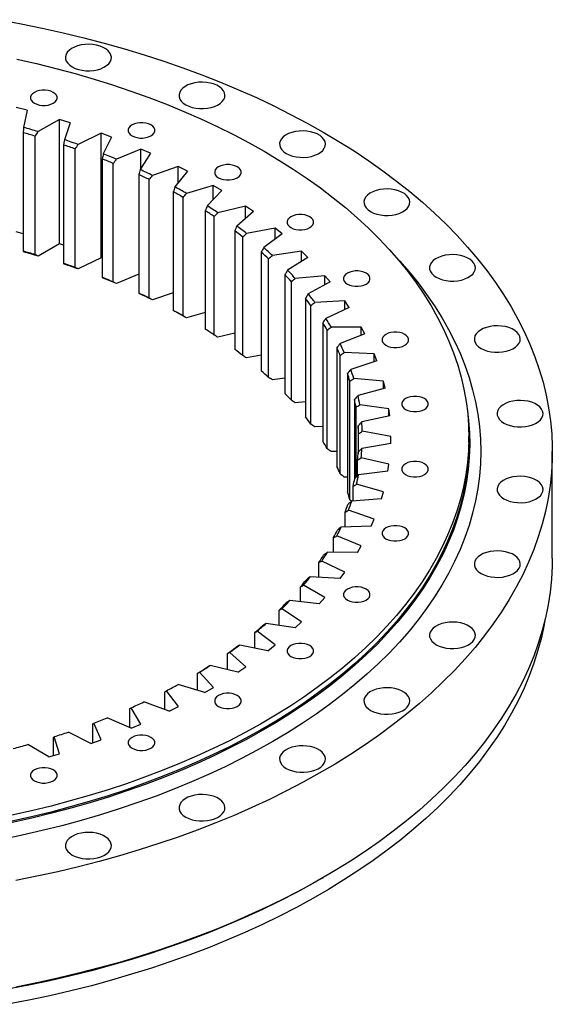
# Model space of a CAD drawing. Header units: millimetres. Extents: x 348 to 4518, y 8622 to 12169.
# Tile 9 of 9: x 3255 to 3545, y 10086 to 10622. Entities that reach past the tile are written whole.
import ezdxf

# ---------------------------------------------------------------- set-up
doc = ezdxf.new("R2010")
doc.units = ezdxf.units.MM
doc.header["$LTSCALE"] = 20

msp = doc.modelspace()

# ---------------------------------------------------------------- linework, layer by layer
at = {"color": 7, "linetype": 'Continuous', "lineweight": 25}
for p, q in [((3259.27, 10572.27), (3253.2, 10573.82)), ((3259.27, 10572.27), (3257.34, 10562.91)), ((3276.85, 10567.3), (3265.22, 10560.69)), ((3282.69, 10565.48), (3276.85, 10567.3)), ((3276.85, 10499.52), (3276.85, 10567.3)), ((3282.69, 10565.48), (3279.52, 10556.24)), ((3257.09, 10560.07), (3257.09, 10495.57)), ((3299.55, 10559.73), (3287.07, 10553.66)), ((3305.13, 10557.66), (3299.55, 10559.73)), ((3299.55, 10491.96), (3299.55, 10559.73)), ((3263.71, 10493.69), (3263.71, 10558.2)), ((3305.13, 10557.66), (3300.73, 10548.59)), ((3279.1, 10553.41), (3279.1, 10488.9)), ((3285.46, 10486.74), (3285.46, 10551.24)), ((3321.17, 10551.18), (3307.91, 10545.68)), ((3326.46, 10548.86), (3320.84, 10540.01)), ((3326.46, 10548.86), (3321.17, 10551.18)), ((3321.17, 10540.53), (3321.17, 10551.18)), ((3300.16, 10545.78), (3300.16, 10481.27)), ((3306.2, 10478.83), (3306.2, 10543.34)), ((3341.58, 10541.68), (3327.62, 10536.79)), ((3346.54, 10539.13), (3339.75, 10530.56)), ((3346.54, 10539.13), (3341.58, 10541.68)), ((3341.58, 10532.87), (3341.58, 10541.68)), ((3320.12, 10537.23), (3320.12, 10472.72)), ((3325.81, 10470.02), (3325.81, 10534.53)), ((3338.88, 10527.82), (3338.88, 10463.31)), ((3360.65, 10531.29), (3346.07, 10527.05)), ((3365.25, 10528.53), (3357.33, 10520.29)), ((3365.25, 10528.53), (3360.65, 10531.29)), ((3360.65, 10523.74), (3360.65, 10531.29)), ((3344.19, 10460.36), (3344.19, 10524.87)), ((3356.31, 10517.59), (3356.31, 10453.08)), ((3378.27, 10520.09), (3363.17, 10516.51)), ((3382.48, 10517.13), (3373.49, 10509.27)), ((3382.48, 10517.13), (3378.27, 10520.09)), ((3378.27, 10513.44), (3378.27, 10520.09)), ((3361.21, 10449.9), (3361.21, 10514.41)), ((3257.09, 10505.06), (3253.2, 10506.05)), ((3372.32, 10506.62), (3372.32, 10442.11)), ((3394.33, 10508.13), (3378.79, 10505.23)), ((3398.13, 10504.99), (3394.33, 10508.13)), ((3394.33, 10502.17), (3394.33, 10508.13)), ((3376.78, 10438.72), (3376.78, 10503.23)), ((3398.13, 10504.99), (3388.11, 10497.55)), ((3276.85, 10499.52), (3265.22, 10492.91)), ((3279.1, 10498.82), (3276.85, 10499.52)), ((3386.81, 10494.96), (3386.81, 10430.45)), ((3408.73, 10495.49), (3392.86, 10493.29)), ((3412.11, 10492.19), (3408.73, 10495.49)), ((3408.73, 10490.05), (3408.73, 10495.49)), ((3299.55, 10491.96), (3287.07, 10485.89)), ((3300.16, 10491.74), (3299.55, 10491.96)), ((3390.8, 10426.87), (3390.8, 10491.38)), ((3412.11, 10492.19), (3401.11, 10485.22)), ((3320.12, 10482.97), (3307.91, 10477.91)), ((3399.69, 10482.69), (3399.69, 10418.18)), ((3403.19, 10414.43), (3403.19, 10478.94)), ((3421.4, 10482.24), (3405.28, 10480.76)), ((3424.32, 10478.8), (3412.43, 10472.34)), ((3424.32, 10478.8), (3421.4, 10482.24)), ((3421.4, 10477.21), (3421.4, 10482.24)), ((3338.88, 10472.96), (3327.62, 10469.02)), ((3410.89, 10469.88), (3410.89, 10405.37)), ((3432.25, 10468.46), (3415.98, 10467.71)), ((3434.7, 10464.9), (3432.25, 10468.46)), ((3432.25, 10463.77), (3432.25, 10468.46)), ((3413.87, 10401.48), (3413.87, 10465.98)), ((3434.7, 10464.9), (3421.97, 10459)), ((3356.31, 10462.26), (3346.07, 10459.27)), ((3420.33, 10456.6), (3420.33, 10392.1)), ((3422.78, 10388.08), (3422.78, 10452.59)), ((3441.22, 10454.24), (3424.9, 10454.22)), ((3443.18, 10450.58), (3441.22, 10454.24)), ((3441.22, 10449.81), (3441.22, 10454.24)), ((3372.32, 10450.91), (3363.17, 10448.73)), ((3443.18, 10450.58), (3429.7, 10445.27)), ((3427.96, 10442.95), (3427.96, 10378.44)), ((3386.81, 10438.96), (3378.79, 10437.46)), ((3429.87, 10374.33), (3429.87, 10438.84)), ((3448.25, 10439.66), (3431.97, 10440.38)), ((3449.72, 10435.93), (3435.57, 10431.23)), ((3449.72, 10435.93), (3448.25, 10439.66)), ((3448.25, 10435.44), (3448.25, 10439.66)), ((3399.69, 10426.47), (3392.86, 10425.52)), ((3433.74, 10428.99), (3433.74, 10364.49)), ((3453.31, 10424.82), (3437.17, 10426.25)), ((3435.09, 10360.3), (3435.09, 10424.81)), ((3454.27, 10421.03), (3439.53, 10416.98)), ((3454.27, 10421.03), (3453.31, 10424.82)), ((3453.31, 10420.76), (3453.31, 10424.82)), ((3437.62, 10414.82), (3437.62, 10371.2)), ((3410.89, 10413.5), (3405.28, 10412.99)), ((3438.41, 10372.46), (3438.41, 10410.59)), ((3456.35, 10409.79), (3440.46, 10411.94)), ((3456.8, 10405.96), (3456.35, 10409.79)), ((3456.35, 10405.86), (3456.35, 10409.79)), ((3456.8, 10405.96), (3441.56, 10402.59)), ((3420.33, 10400.14), (3415.98, 10399.94)), ((3439.59, 10400.52), (3439.59, 10385.5)), ((3439.81, 10386.33), (3439.81, 10396.26)), ((3457.37, 10394.66), (3441.82, 10397.52)), ((3457.31, 10390.83), (3457.37, 10394.66)), ((3499.86, 10391.37), (3499.86, 10394.64)), ((3457.31, 10390.83), (3441.66, 10388.15)), ((3427.96, 10386.45), (3424.9, 10386.45)), ((3456.36, 10379.54), (3441.24, 10383.09)), ((3545.36, 10328.5), (3545.36, 10386.48)), ((3439.28, 10373.26), (3439.28, 10381.92)), ((3455.78, 10375.73), (3456.36, 10379.54)), ((3433.74, 10372.53), (3431.97, 10372.6)), ((3455.78, 10375.73), (3439.82, 10373.75)), ((3436.83, 10359.54), (3436.83, 10367.64)), ((3453.32, 10364.51), (3438.72, 10368.73)), ((3452.23, 10360.73), (3453.32, 10364.51)), ((3436.04, 10359.47), (3435.09, 10360.3)), ((3452.23, 10360.73), (3436.05, 10359.48)), ((3432.47, 10345.48), (3432.47, 10353.51)), ((3448.27, 10349.66), (3434.28, 10354.52)), ((3446.68, 10345.94), (3430.38, 10345.41)), ((3446.68, 10345.94), (3448.27, 10349.66)), ((3426.23, 10331.61), (3426.23, 10339.62)), ((3441.24, 10335.08), (3427.95, 10340.55)), ((3439.16, 10331.45), (3441.24, 10335.08)), ((3439.16, 10331.45), (3422.84, 10331.65)), ((3418.14, 10317.99), (3418.14, 10326.06)), ((3432.28, 10320.86), (3419.76, 10326.91)), ((3429.71, 10317.33), (3413.47, 10318.26)), ((3429.71, 10317.33), (3432.28, 10320.86)), ((3408.25, 10304.73), (3408.25, 10312.89)), ((3421.44, 10307.09), (3409.76, 10313.67)), ((3418.4, 10303.68), (3402.33, 10305.33)), ((3418.4, 10303.68), (3421.44, 10307.09)), ((3396.63, 10291.87), (3396.63, 10300.21)), ((3408.78, 10293.84), (3398.02, 10300.92)), ((3405.29, 10290.58), (3389.49, 10292.94)), ((3405.29, 10290.58), (3408.78, 10293.84)), ((3383.34, 10279.51), (3383.34, 10288.08)), ((3394.37, 10281.19), (3384.6, 10288.74)), ((3390.46, 10278.1), (3375.03, 10281.17)), ((3390.46, 10278.1), (3394.37, 10281.19)), ((3368.46, 10267.71), (3368.46, 10276.59)), ((3378.32, 10269.23), (3369.59, 10277.19)), ((3374, 10266.32), (3359.03, 10270.07)), ((3352.08, 10256.51), (3352.08, 10265.8)), ((3360.71, 10258.02), (3353.07, 10266.35)), ((3374, 10266.32), (3378.32, 10269.23)), ((3356.01, 10255.31), (3341.58, 10259.72)), ((3334.31, 10245.98), (3334.31, 10255.77)), ((3341.64, 10247.64), (3335.15, 10256.28)), ((3356.01, 10255.31), (3360.71, 10258.02)), ((3336.6, 10245.15), (3322.8, 10250.19)), ((3315.24, 10236.15), (3315.24, 10246.56)), ((3321.24, 10238.13), (3315.92, 10247.05)), ((3336.6, 10245.15), (3341.64, 10247.64)), ((3294.99, 10227.92), (3294.99, 10238.24)), ((3299.62, 10229.57), (3295.52, 10238.7)), ((3315.88, 10235.88), (3302.8, 10241.52)), ((3315.88, 10235.88), (3321.24, 10238.13)), ((3293.97, 10227.56), (3281.7, 10233.77)), ((3271.02, 10220.25), (3259.61, 10226.99)), ((3273.69, 10221.05), (3273.69, 10230.85)), ((3276.92, 10222.01), (3274.06, 10231.28)), ((3293.97, 10227.56), (3299.62, 10229.57)), ((3271.02, 10220.25), (3276.92, 10222.01)), ((3419.22, 10153.82), (3420.63, 10154.63))]:
    msp.add_line(p, q, dxfattribs=at)
at = {"color": 7, "linetype": 'Continuous', "lineweight": 25, "flags": 128}
for points in [[(3244.3, 10621.59), (3255.93, 10619.42), (3267.45, 10617.06), (3278.84, 10614.52), (3290.11, 10611.78), (3301.24, 10608.86), (3312.21, 10605.76), (3323.03, 10602.47), (3333.68, 10599.01), (3344.15, 10595.37), (3354.44, 10591.56), (3364.53, 10587.59), (3374.43, 10583.44), (3384.11, 10579.14), (3393.57, 10574.68), (3402.81, 10570.06), (3411.82, 10565.29), (3420.58, 10560.37)], [(3283.79, 10595.89), (3285.41, 10595.1), (3287.24, 10594.48), (3289.22, 10594.04), (3291.31, 10593.81), (3293.43, 10593.79), (3295.52, 10593.97), (3297.54, 10594.35), (3299.41, 10594.92), (3301.09, 10595.67), (3302.52, 10596.57), (3303.67, 10597.6), (3304.5, 10598.73), (3304.99, 10599.92), (3305.13, 10601.14), (3304.9, 10602.36), (3304.33, 10603.54), (3303.41, 10604.64), (3302.19, 10605.64), (3300.69, 10606.5), (3298.96, 10607.21), (3297.04, 10607.74), (3295, 10608.07), (3292.9, 10608.2), (3290.78, 10608.12), (3288.72, 10607.84), (3286.77, 10607.36), (3284.99, 10606.7), (3283.42, 10605.87), (3282.13, 10604.9), (3281.13, 10603.82), (3280.47, 10602.66), (3280.16, 10601.45), (3280.2, 10600.22), (3280.6, 10599.02), (3281.35, 10597.88), (3282.43, 10596.82), (3283.79, 10595.89)], [(3253.56, 10600.18), (3264.3, 10597.74), (3274.91, 10595.1), (3285.38, 10592.29), (3295.69, 10589.29), (3305.84, 10586.11), (3315.82, 10582.75), (3325.62, 10579.22), (3335.23, 10575.53), (3344.64, 10571.66), (3353.84, 10567.63), (3362.83, 10563.44), (3371.59, 10559.1), (3380.12, 10554.61), (3388.41, 10549.96)], [(3345.68, 10575.26), (3347.31, 10574.47), (3349.13, 10573.85), (3351.12, 10573.42), (3353.2, 10573.18), (3355.32, 10573.16), (3357.42, 10573.34), (3359.43, 10573.72), (3361.3, 10574.3), (3362.98, 10575.04), (3364.41, 10575.95), (3365.56, 10576.97), (3366.4, 10578.1), (3366.89, 10579.29), (3367.02, 10580.51), (3366.8, 10581.73), (3366.22, 10582.91), (3365.3, 10584.01), (3364.08, 10585.01), (3362.58, 10585.88), (3360.85, 10586.58), (3358.94, 10587.11), (3356.9, 10587.44), (3354.79, 10587.57), (3352.67, 10587.5), (3350.61, 10587.21), (3348.66, 10586.73), (3346.88, 10586.07), (3345.32, 10585.24), (3344.02, 10584.27), (3343.03, 10583.19), (3342.36, 10582.03), (3342.05, 10580.82), (3342.09, 10579.59), (3342.5, 10578.39), (3343.24, 10577.25), (3344.32, 10576.19), (3345.68, 10575.26)], [(3263.2, 10576.11), (3264.47, 10575.53), (3265.94, 10575.12), (3267.52, 10574.91), (3269.14, 10574.91), (3270.72, 10575.12), (3272.19, 10575.53), (3273.46, 10576.11), (3274.47, 10576.84), (3275.17, 10577.69), (3275.53, 10578.6), (3275.53, 10579.54), (3275.17, 10580.45), (3274.47, 10581.3), (3273.46, 10582.03), (3272.19, 10582.61), (3270.72, 10583.02), (3269.14, 10583.23), (3267.52, 10583.23), (3265.94, 10583.02), (3264.47, 10582.61), (3263.2, 10582.03), (3262.19, 10581.3), (3261.49, 10580.45), (3261.13, 10579.54), (3261.13, 10578.6), (3261.49, 10577.69), (3262.19, 10576.84), (3263.2, 10576.11)], [(3316.42, 10558.37), (3317.69, 10557.79), (3319.15, 10557.38), (3320.73, 10557.17), (3322.35, 10557.17), (3323.94, 10557.38), (3325.4, 10557.79), (3326.67, 10558.37), (3327.68, 10559.11), (3328.39, 10559.95), (3328.75, 10560.86), (3328.75, 10561.8), (3328.39, 10562.72), (3327.68, 10563.56), (3326.67, 10564.29), (3325.4, 10564.88), (3323.94, 10565.28), (3322.35, 10565.49), (3320.73, 10565.49), (3319.15, 10565.28), (3317.69, 10564.88), (3316.42, 10564.29), (3315.4, 10563.56), (3314.7, 10562.72), (3314.34, 10561.8), (3314.34, 10560.86), (3314.7, 10559.95), (3315.4, 10559.11), (3316.42, 10558.37)], [(3420.58, 10560.37), (3429.1, 10555.31), (3437.36, 10550.11), (3445.36, 10544.78), (3453.1, 10539.31), (3460.55, 10533.72), (3467.73, 10528.01), (3474.62, 10522.19), (3481.22, 10516.25), (3487.52, 10510.2), (3493.51, 10504.05), (3499.2, 10497.81), (3504.58, 10491.47), (3509.64, 10485.05), (3514.38, 10478.55), (3518.79, 10471.97), (3522.87, 10465.32), (3526.62, 10458.6), (3530.04, 10451.83), (3533.12, 10445), (3535.86, 10438.12), (3538.25, 10431.21), (3540.3, 10424.25), (3542.01, 10417.26), (3543.36, 10410.25), (3544.37, 10403.22), (3545.03, 10396.17), (3545.33, 10389.12), (3545.29, 10382.07), (3544.89, 10375.01), (3544.15, 10367.97), (3543.06, 10360.95), (3541.61, 10353.94), (3539.82, 10346.96), (3537.68, 10340.01), (3535.2, 10333.1), (3532.38, 10326.24), (3529.22, 10319.42), (3525.72, 10312.66), (3521.88, 10305.97), (3517.72, 10299.33), (3513.22, 10292.77), (3508.4, 10286.29), (3503.26, 10279.89), (3497.81, 10273.57), (3492.04, 10267.35), (3485.97, 10261.23), (3479.6, 10255.21), (3472.93, 10249.3), (3465.96, 10243.5), (3458.72, 10237.82), (3451.19, 10232.26), (3443.39, 10226.83), (3435.32, 10221.53), (3427, 10216.36), (3418.42, 10211.34), (3409.59, 10206.46), (3400.53, 10201.73), (3391.23, 10197.15), (3381.71, 10192.72), (3371.97, 10188.46), (3362.03, 10184.35), (3351.89, 10180.42), (3341.55, 10176.65), (3331.03, 10173.06), (3320.34, 10169.64), (3309.48, 10166.4), (3298.47, 10163.34), (3287.31, 10160.47), (3276.01, 10157.78), (3264.58, 10155.28), (3253.03, 10152.97)], [(3400.43, 10548.74), (3402.05, 10547.95), (3403.88, 10547.33), (3405.87, 10546.9), (3407.95, 10546.66), (3410.07, 10546.64), (3412.16, 10546.82), (3414.18, 10547.2), (3416.05, 10547.78), (3417.73, 10548.52), (3419.16, 10549.43), (3420.31, 10550.45), (3421.14, 10551.58), (3421.63, 10552.77), (3421.77, 10553.99), (3421.54, 10555.21), (3420.97, 10556.39), (3420.05, 10557.49), (3418.83, 10558.49), (3417.33, 10559.36), (3415.6, 10560.06), (3413.68, 10560.59), (3411.64, 10560.92), (3409.54, 10561.05), (3407.42, 10560.98), (3405.36, 10560.69), (3403.41, 10560.21), (3401.63, 10559.55), (3400.06, 10558.72), (3398.77, 10557.75), (3397.77, 10556.67), (3397.11, 10555.51), (3396.8, 10554.3), (3396.84, 10553.07), (3397.24, 10551.87), (3397.99, 10550.73), (3399.07, 10549.67), (3400.43, 10548.74)], [(3388.41, 10549.96), (3396.45, 10545.18), (3404.24, 10540.25), (3411.76, 10535.2), (3419.02, 10530.01), (3426, 10524.69), (3432.69, 10519.26), (3439.1, 10513.72), (3445.21, 10508.06), (3451.02, 10502.3), (3456.53, 10496.44), (3461.73, 10490.48), (3466.61, 10484.44), (3471.17, 10478.32), (3475.41, 10472.11), (3479.31, 10465.84), (3482.89, 10459.5), (3486.13, 10453.1), (3489.04, 10446.65), (3491.6, 10440.15), (3493.82, 10433.6), (3495.7, 10427.03), (3497.23, 10420.42), (3498.41, 10413.79), (3499.24, 10407.14), (3499.72, 10400.47), (3499.85, 10393.81), (3499.64, 10387.14), (3499.07, 10380.48), (3498.15, 10373.84), (3496.88, 10367.21), (3495.26, 10360.61), (3493.3, 10354.04), (3490.99, 10347.51), (3488.34, 10341.02), (3485.35, 10334.58), (3482.03, 10328.19), (3478.37, 10321.87), (3474.38, 10315.61), (3470.06, 10309.43), (3465.42, 10303.32), (3460.46, 10297.3), (3455.18, 10291.37), (3449.6, 10285.53), (3443.71, 10279.8), (3437.52, 10274.17), (3431.04, 10268.65), (3424.28, 10263.25), (3417.23, 10257.97), (3409.91, 10252.81), (3402.32, 10247.79), (3394.47, 10242.9), (3386.36, 10238.15), (3378.01, 10233.54), (3369.42, 10229.08), (3360.6, 10224.78), (3351.56, 10220.63), (3342.31, 10216.64), (3332.85, 10212.82), (3323.19, 10209.16), (3313.35, 10205.67), (3303.32, 10202.36), (3293.13, 10199.23), (3282.78, 10196.27), (3272.27, 10193.5), (3261.63, 10190.92), (3250.85, 10188.52)], [(3363.49, 10535.57), (3364.75, 10534.99), (3366.22, 10534.58), (3367.8, 10534.37), (3369.42, 10534.37), (3371.01, 10534.58), (3372.47, 10534.99), (3373.74, 10535.57), (3374.75, 10536.31), (3375.46, 10537.15), (3375.82, 10538.06), (3375.82, 10539), (3375.46, 10539.92), (3374.75, 10540.76), (3373.74, 10541.49), (3372.47, 10542.08), (3371.01, 10542.48), (3369.42, 10542.69), (3367.8, 10542.69), (3366.22, 10542.48), (3364.75, 10542.08), (3363.49, 10541.49), (3362.47, 10540.76), (3361.77, 10539.92), (3361.41, 10539), (3361.41, 10538.06), (3361.77, 10537.15), (3362.47, 10536.31), (3363.49, 10535.57)], [(3446.37, 10517.13), (3447.99, 10516.34), (3449.82, 10515.72), (3451.8, 10515.29), (3453.89, 10515.06), (3456, 10515.03), (3458.1, 10515.21), (3460.12, 10515.6), (3461.99, 10516.17), (3463.67, 10516.92), (3465.1, 10517.82), (3466.25, 10518.85), (3467.08, 10519.98), (3467.57, 10521.17), (3467.71, 10522.39), (3467.48, 10523.6), (3466.9, 10524.78), (3465.99, 10525.89), (3464.77, 10526.89), (3463.27, 10527.75), (3461.54, 10528.46), (3459.62, 10528.99), (3457.58, 10529.32), (3455.47, 10529.45), (3453.36, 10529.37), (3451.3, 10529.09), (3449.35, 10528.61), (3447.56, 10527.94), (3446, 10527.12), (3444.71, 10526.15), (3443.71, 10525.07), (3443.05, 10523.9), (3442.73, 10522.69), (3442.78, 10521.47), (3443.18, 10520.27), (3443.93, 10519.12), (3445, 10518.07), (3446.37, 10517.13)], [(3402.98, 10508.4), (3404.25, 10507.82), (3405.71, 10507.41), (3407.3, 10507.2), (3408.92, 10507.2), (3410.5, 10507.41), (3411.97, 10507.82), (3413.23, 10508.4), (3414.25, 10509.13), (3414.95, 10509.98), (3415.31, 10510.89), (3415.31, 10511.83), (3414.95, 10512.74), (3414.25, 10513.59), (3413.23, 10514.32), (3411.97, 10514.9), (3410.5, 10515.31), (3408.92, 10515.52), (3407.3, 10515.52), (3405.71, 10515.31), (3404.25, 10514.9), (3402.98, 10514.32), (3401.97, 10513.59), (3401.26, 10512.74), (3400.9, 10511.83), (3400.9, 10510.89), (3401.26, 10509.98), (3401.97, 10509.13), (3402.98, 10508.4)], [(3459.2, 10493.43), (3462.03, 10490.38), (3467.3, 10484.36), (3472.26, 10478.25), (3476.9, 10472.05), (3481.21, 10465.78), (3485.19, 10459.43), (3488.83, 10453.02), (3492.14, 10446.55), (3495.11, 10440.02), (3497.74, 10433.45), (3500.02, 10426.83), (3501.95, 10420.17), (3503.54, 10413.49), (3504.77, 10406.78), (3505.65, 10400.05), (3506.18, 10393.31), (3506.36, 10386.56), (3506.18, 10379.81), (3505.65, 10373.07), (3504.77, 10366.34), (3503.54, 10359.63), (3501.95, 10352.94), (3500.02, 10346.29), (3497.74, 10339.67), (3495.11, 10333.09), (3492.14, 10326.56), (3488.83, 10320.09), (3485.19, 10313.68), (3481.21, 10307.33), (3476.9, 10301.06), (3472.26, 10294.87), (3467.3, 10288.76), (3462.03, 10282.73), (3456.44, 10276.81), (3450.54, 10270.98), (3444.35, 10265.26), (3437.85, 10259.65), (3431.07, 10254.15), (3424, 10248.78), (3416.65, 10243.53), (3409.03, 10238.41), (3401.15, 10233.43), (3393.01, 10228.58), (3384.62, 10223.88), (3375.99, 10219.33), (3367.12, 10214.93), (3358.03, 10210.69), (3348.72, 10206.61), (3339.2, 10202.69), (3329.48, 10198.95), (3319.57, 10195.37), (3309.47, 10191.96), (3299.2, 10188.74), (3288.77, 10185.69), (3278.19, 10182.83), (3267.46, 10180.15), (3256.59, 10177.67), (3245.6, 10175.37)], [(3482.1, 10481.4), (3483.73, 10480.61), (3485.55, 10479.99), (3487.54, 10479.56), (3489.62, 10479.33), (3491.74, 10479.3), (3493.84, 10479.48), (3495.85, 10479.87), (3497.72, 10480.44), (3499.4, 10481.19), (3500.83, 10482.09), (3501.98, 10483.12), (3502.81, 10484.25), (3503.31, 10485.44), (3503.44, 10486.66), (3503.22, 10487.87), (3502.64, 10489.05), (3501.72, 10490.16), (3500.5, 10491.16), (3499, 10492.02), (3497.27, 10492.73), (3495.36, 10493.26), (3493.32, 10493.59), (3491.21, 10493.72), (3489.09, 10493.64), (3487.03, 10493.36), (3485.08, 10492.88), (3483.3, 10492.21), (3481.74, 10491.39), (3480.44, 10490.42), (3479.45, 10489.34), (3478.78, 10488.17), (3478.47, 10486.96), (3478.51, 10485.74), (3478.92, 10484.54), (3479.66, 10483.39), (3480.74, 10482.34), (3482.1, 10481.4)], [(3433.7, 10477.68), (3434.97, 10477.1), (3436.44, 10476.69), (3438.02, 10476.48), (3439.64, 10476.48), (3441.23, 10476.69), (3442.69, 10477.1), (3443.96, 10477.68), (3444.97, 10478.41), (3445.67, 10479.26), (3446.03, 10480.17), (3446.03, 10481.11), (3445.67, 10482.02), (3444.97, 10482.87), (3443.96, 10483.6), (3442.69, 10484.19), (3441.23, 10484.59), (3439.64, 10484.8), (3438.02, 10484.8), (3436.44, 10484.59), (3434.97, 10484.19), (3433.7, 10483.6), (3432.69, 10482.87), (3431.99, 10482.02), (3431.63, 10481.11), (3431.63, 10480.17), (3431.99, 10479.26), (3432.69, 10478.41), (3433.7, 10477.68)], [(3506.55, 10442.63), (3508.17, 10441.84), (3510, 10441.22), (3511.98, 10440.79), (3514.06, 10440.56), (3516.18, 10440.53), (3518.28, 10440.71), (3520.29, 10441.1), (3522.16, 10441.67), (3523.84, 10442.42), (3525.28, 10443.32), (3526.43, 10444.35), (3527.26, 10445.48), (3527.75, 10446.67), (3527.88, 10447.89), (3527.66, 10449.11), (3527.08, 10450.28), (3526.17, 10451.39), (3524.94, 10452.39), (3523.44, 10453.25), (3521.71, 10453.96), (3519.8, 10454.49), (3517.76, 10454.82), (3515.65, 10454.95), (3513.54, 10454.87), (3511.47, 10454.59), (3509.52, 10454.11), (3507.74, 10453.44), (3506.18, 10452.62), (3504.88, 10451.65), (3503.89, 10450.57), (3503.23, 10449.4), (3502.91, 10448.19), (3502.96, 10446.97), (3503.36, 10445.77), (3504.11, 10444.62), (3505.18, 10443.57), (3506.55, 10442.63)], [(3454.72, 10444.35), (3455.99, 10443.77), (3457.45, 10443.36), (3459.03, 10443.15), (3460.66, 10443.15), (3462.24, 10443.36), (3463.7, 10443.77), (3464.97, 10444.35), (3465.98, 10445.08), (3466.69, 10445.93), (3467.05, 10446.84), (3467.05, 10447.78), (3466.69, 10448.69), (3465.98, 10449.54), (3464.97, 10450.27), (3463.7, 10450.85), (3462.24, 10451.26), (3460.66, 10451.47), (3459.03, 10451.47), (3457.45, 10451.26), (3455.99, 10450.85), (3454.72, 10450.27), (3453.71, 10449.54), (3453, 10448.69), (3452.64, 10447.78), (3452.64, 10446.84), (3453, 10445.93), (3453.71, 10445.08), (3454.72, 10444.35)], [(3465.39, 10409.42), (3466.66, 10408.83), (3468.12, 10408.43), (3469.7, 10408.22), (3471.33, 10408.22), (3472.91, 10408.43), (3474.37, 10408.83), (3475.64, 10409.42), (3476.65, 10410.15), (3477.36, 10410.99), (3477.72, 10411.91), (3477.72, 10412.85), (3477.36, 10413.76), (3476.65, 10414.6), (3475.64, 10415.34), (3474.37, 10415.92), (3472.91, 10416.33), (3471.33, 10416.54), (3469.7, 10416.54), (3468.12, 10416.33), (3466.66, 10415.92), (3465.39, 10415.34), (3464.38, 10414.6), (3463.67, 10413.76), (3463.31, 10412.85), (3463.31, 10411.91), (3463.67, 10410.99), (3464.38, 10410.15), (3465.39, 10409.42)], [(3498.92, 10410.07), (3499.74, 10403.48), (3500.22, 10396.81), (3500.35, 10390.13), (3500.13, 10383.46), (3499.56, 10376.79), (3498.64, 10370.13), (3497.37, 10363.5), (3495.76, 10356.89), (3493.79, 10350.31), (3491.48, 10343.77), (3488.83, 10337.27), (3485.84, 10330.82), (3482.51, 10324.43), (3478.84, 10318.1), (3474.84, 10311.83), (3470.52, 10305.64), (3465.87, 10299.53), (3460.91, 10293.5), (3455.62, 10287.56), (3450.03, 10281.72), (3444.14, 10275.97), (3437.94, 10270.34), (3431.45, 10264.81), (3424.68, 10259.4), (3417.62, 10254.11), (3410.29, 10248.95), (3402.69, 10243.92), (3394.83, 10239.02), (3386.71, 10234.27), (3378.35, 10229.65), (3369.75, 10225.19), (3360.92, 10220.88), (3351.87, 10216.73), (3342.6, 10212.73), (3333.13, 10208.9), (3323.46, 10205.24), (3313.6, 10201.75), (3303.56, 10198.44), (3293.36, 10195.3), (3282.99, 10192.34), (3272.47, 10189.56), (3261.81, 10186.97), (3251.02, 10184.57)], [(3518.96, 10402), (3520.58, 10401.21), (3522.41, 10400.59), (3524.39, 10400.16), (3526.47, 10399.93), (3528.59, 10399.9), (3530.69, 10400.08), (3532.7, 10400.47), (3534.58, 10401.04), (3536.25, 10401.79), (3537.69, 10402.69), (3538.84, 10403.72), (3539.67, 10404.85), (3540.16, 10406.04), (3540.29, 10407.26), (3540.07, 10408.47), (3539.49, 10409.65), (3538.58, 10410.76), (3537.35, 10411.76), (3535.85, 10412.62), (3534.12, 10413.33), (3532.21, 10413.86), (3530.17, 10414.19), (3528.06, 10414.32), (3525.95, 10414.24), (3523.88, 10413.96), (3521.93, 10413.48), (3520.15, 10412.81), (3518.59, 10411.99), (3517.29, 10411.02), (3516.3, 10409.94), (3515.64, 10408.77), (3515.32, 10407.56), (3515.37, 10406.34), (3515.77, 10405.14), (3516.52, 10403.99), (3517.59, 10402.94), (3518.96, 10402)], [(3499.86, 10391.37), (3499.85, 10390.54), (3499.64, 10383.88), (3499.07, 10377.22), (3498.15, 10370.57), (3496.88, 10363.94), (3495.26, 10357.34), (3493.3, 10350.77), (3490.99, 10344.24), (3488.34, 10337.75), (3485.35, 10331.31), (3482.03, 10324.93), (3478.37, 10318.6), (3474.38, 10312.35), (3470.06, 10306.16), (3465.42, 10300.06), (3460.46, 10294.04), (3455.18, 10288.1), (3449.6, 10282.27), (3443.71, 10276.53), (3437.52, 10270.9), (3431.04, 10265.38), (3424.28, 10259.98), (3417.23, 10254.7), (3409.91, 10249.54), (3402.32, 10244.52), (3394.47, 10239.63), (3386.36, 10234.88), (3378.01, 10230.27), (3369.42, 10225.82), (3360.6, 10221.51), (3351.56, 10217.36), (3342.31, 10213.37), (3332.85, 10209.55), (3323.19, 10205.89), (3313.35, 10202.41), (3303.32, 10199.1), (3293.13, 10195.96), (3282.78, 10193.01), (3272.27, 10190.24), (3261.63, 10187.65), (3250.85, 10185.25)], [(3465.39, 10373.95), (3466.66, 10373.36), (3468.12, 10372.95), (3469.7, 10372.75), (3471.33, 10372.75), (3472.91, 10372.95), (3474.37, 10373.36), (3475.64, 10373.95), (3476.65, 10374.68), (3477.36, 10375.52), (3477.72, 10376.44), (3477.72, 10377.37), (3477.36, 10378.29), (3476.65, 10379.13), (3475.64, 10379.86), (3474.37, 10380.45), (3472.91, 10380.86), (3471.33, 10381.06), (3469.7, 10381.06), (3468.12, 10380.86), (3466.66, 10380.45), (3465.39, 10379.86), (3464.38, 10379.13), (3463.67, 10378.29), (3463.31, 10377.37), (3463.31, 10376.44), (3463.67, 10375.52), (3464.38, 10374.68), (3465.39, 10373.95)], [(3518.96, 10360.74), (3520.58, 10359.96), (3522.41, 10359.34), (3524.39, 10358.9), (3526.47, 10358.67), (3528.59, 10358.65), (3530.69, 10358.83), (3532.7, 10359.21), (3534.58, 10359.78), (3536.25, 10360.53), (3537.69, 10361.43), (3538.84, 10362.46), (3539.67, 10363.59), (3540.16, 10364.78), (3540.29, 10366), (3540.07, 10367.22), (3539.49, 10368.39), (3538.58, 10369.5), (3537.35, 10370.5), (3535.85, 10371.36), (3534.12, 10372.07), (3532.21, 10372.6), (3530.17, 10372.93), (3528.06, 10373.06), (3525.95, 10372.98), (3523.88, 10372.7), (3521.93, 10372.22), (3520.15, 10371.56), (3518.59, 10370.73), (3517.29, 10369.76), (3516.3, 10368.68), (3515.64, 10367.52), (3515.32, 10366.31), (3515.37, 10365.08), (3515.77, 10363.88), (3516.52, 10362.74), (3517.59, 10361.68), (3518.96, 10360.74)], [(3454.72, 10339.01), (3455.99, 10338.43), (3457.45, 10338.02), (3459.03, 10337.81), (3460.66, 10337.81), (3462.24, 10338.02), (3463.7, 10338.43), (3464.97, 10339.01), (3465.98, 10339.75), (3466.69, 10340.59), (3467.05, 10341.5), (3467.05, 10342.44), (3466.69, 10343.36), (3465.98, 10344.2), (3464.97, 10344.93), (3463.7, 10345.52), (3462.24, 10345.92), (3460.66, 10346.13), (3459.03, 10346.13), (3457.45, 10345.92), (3455.99, 10345.52), (3454.72, 10344.93), (3453.71, 10344.2), (3453, 10343.36), (3452.64, 10342.44), (3452.64, 10341.5), (3453, 10340.59), (3453.71, 10339.75), (3454.72, 10339.01)], [(3506.55, 10320.11), (3508.17, 10319.32), (3510, 10318.71), (3511.98, 10318.27), (3514.06, 10318.04), (3516.18, 10318.01), (3518.28, 10318.2), (3520.29, 10318.58), (3522.16, 10319.15), (3523.84, 10319.9), (3525.28, 10320.8), (3526.43, 10321.83), (3527.26, 10322.96), (3527.75, 10324.15), (3527.88, 10325.37), (3527.66, 10326.59), (3527.08, 10327.76), (3526.17, 10328.87), (3524.94, 10329.87), (3523.44, 10330.73), (3521.71, 10331.44), (3519.8, 10331.97), (3517.76, 10332.3), (3515.65, 10332.43), (3513.54, 10332.35), (3511.47, 10332.07), (3509.52, 10331.59), (3507.74, 10330.93), (3506.18, 10330.1), (3504.88, 10329.13), (3503.89, 10328.05), (3503.23, 10326.89), (3502.91, 10325.68), (3502.96, 10324.45), (3503.36, 10323.25), (3504.11, 10322.11), (3505.18, 10321.05), (3506.55, 10320.11)], [(3545.36, 10328.5), (3545.29, 10324.09), (3544.89, 10317.04), (3544.15, 10310), (3543.06, 10302.97), (3541.61, 10295.96), (3539.82, 10288.99), (3537.68, 10282.04), (3535.2, 10275.13), (3532.38, 10268.27), (3529.22, 10261.45), (3525.72, 10254.69), (3521.88, 10247.99), (3517.72, 10241.36), (3513.22, 10234.8), (3508.4, 10228.31), (3503.26, 10221.91), (3497.81, 10215.6), (3492.04, 10209.38), (3485.97, 10203.25), (3479.6, 10197.24), (3472.93, 10191.32), (3465.96, 10185.52), (3458.72, 10179.84), (3451.19, 10174.28), (3443.39, 10168.85), (3435.32, 10163.55), (3427, 10158.39), (3418.42, 10153.36), (3409.59, 10148.48), (3400.53, 10143.75), (3391.23, 10139.17), (3381.71, 10134.75), (3371.97, 10130.48), (3362.03, 10126.38), (3351.89, 10122.44), (3341.55, 10118.68), (3331.03, 10115.08), (3320.34, 10111.67), (3309.48, 10108.43), (3298.47, 10105.37), (3287.31, 10102.5), (3276.01, 10099.81), (3264.58, 10097.31), (3253.03, 10095)], [(3433.7, 10305.68), (3434.97, 10305.1), (3436.44, 10304.69), (3438.02, 10304.48), (3439.64, 10304.48), (3441.23, 10304.69), (3442.69, 10305.1), (3443.96, 10305.68), (3444.97, 10306.41), (3445.67, 10307.26), (3446.03, 10308.17), (3446.03, 10309.11), (3445.67, 10310.02), (3444.97, 10310.87), (3443.96, 10311.6), (3442.69, 10312.18), (3441.23, 10312.59), (3439.64, 10312.8), (3438.02, 10312.8), (3436.44, 10312.59), (3434.97, 10312.18), (3433.7, 10311.6), (3432.69, 10310.87), (3431.99, 10310.02), (3431.63, 10309.11), (3431.63, 10308.17), (3431.99, 10307.26), (3432.69, 10306.41), (3433.7, 10305.68)], [(3541.31, 10294.69), (3540.88, 10292.3), (3539.39, 10285.3), (3537.55, 10278.32), (3535.36, 10271.38), (3532.82, 10264.48), (3529.94, 10257.63), (3526.73, 10250.82), (3523.17, 10244.07), (3519.27, 10237.38), (3515.05, 10230.77), (3510.49, 10224.22), (3505.62, 10217.75), (3500.42, 10211.37), (3494.9, 10205.07), (3489.07, 10198.87), (3482.94, 10192.77), (3476.5, 10186.78), (3469.76, 10180.89), (3462.74, 10175.12), (3455.43, 10169.46), (3447.84, 10163.93), (3439.98, 10158.53), (3431.85, 10153.27), (3423.46, 10148.14), (3414.82, 10143.15), (3405.93, 10138.31), (3396.81, 10133.61), (3387.45, 10129.07), (3377.88, 10124.69), (3368.08, 10120.47), (3358.08, 10116.42), (3347.89, 10112.53), (3337.5, 10108.81), (3326.93, 10105.27), (3316.19, 10101.91), (3305.29, 10098.72), (3294.23, 10095.72), (3283.02, 10092.9), (3271.69, 10090.27), (3260.22, 10087.84), (3248.64, 10085.59)], [(3482.1, 10281.34), (3483.73, 10280.56), (3485.55, 10279.94), (3487.54, 10279.5), (3489.62, 10279.27), (3491.74, 10279.25), (3493.84, 10279.43), (3495.85, 10279.81), (3497.72, 10280.38), (3499.4, 10281.13), (3500.83, 10282.03), (3501.98, 10283.06), (3502.81, 10284.19), (3503.31, 10285.38), (3503.44, 10286.6), (3503.22, 10287.82), (3502.64, 10288.99), (3501.72, 10290.1), (3500.5, 10291.1), (3499, 10291.96), (3497.27, 10292.67), (3495.36, 10293.2), (3493.32, 10293.53), (3491.21, 10293.66), (3489.09, 10293.58), (3487.03, 10293.3), (3485.08, 10292.82), (3483.3, 10292.16), (3481.74, 10291.33), (3480.44, 10290.36), (3479.45, 10289.28), (3478.78, 10288.12), (3478.47, 10286.91), (3478.51, 10285.68), (3478.92, 10284.48), (3479.66, 10283.34), (3480.74, 10282.28), (3482.1, 10281.34)], [(3402.98, 10274.96), (3404.25, 10274.38), (3405.71, 10273.97), (3407.3, 10273.76), (3408.92, 10273.76), (3410.5, 10273.97), (3411.97, 10274.38), (3413.23, 10274.96), (3414.25, 10275.7), (3414.95, 10276.54), (3415.31, 10277.45), (3415.31, 10278.39), (3414.95, 10279.3), (3414.25, 10280.15), (3413.23, 10280.88), (3411.97, 10281.47), (3410.5, 10281.87), (3408.92, 10282.08), (3407.3, 10282.08), (3405.71, 10281.87), (3404.25, 10281.47), (3402.98, 10280.88), (3401.97, 10280.15), (3401.26, 10279.3), (3400.9, 10278.39), (3400.9, 10277.45), (3401.26, 10276.54), (3401.97, 10275.7), (3402.98, 10274.96)], [(3363.49, 10247.79), (3364.75, 10247.21), (3366.22, 10246.8), (3367.8, 10246.59), (3369.42, 10246.59), (3371.01, 10246.8), (3372.47, 10247.21), (3373.74, 10247.79), (3374.75, 10248.52), (3375.46, 10249.37), (3375.82, 10250.28), (3375.82, 10251.22), (3375.46, 10252.13), (3374.75, 10252.98), (3373.74, 10253.71), (3372.47, 10254.29), (3371.01, 10254.7), (3369.42, 10254.91), (3367.8, 10254.91), (3366.22, 10254.7), (3364.75, 10254.29), (3363.49, 10253.71), (3362.47, 10252.98), (3361.77, 10252.13), (3361.41, 10251.22), (3361.41, 10250.28), (3361.77, 10249.37), (3362.47, 10248.52), (3363.49, 10247.79)], [(3446.37, 10245.61), (3447.99, 10244.83), (3449.82, 10244.21), (3451.8, 10243.77), (3453.89, 10243.54), (3456, 10243.52), (3458.1, 10243.7), (3460.12, 10244.08), (3461.99, 10244.65), (3463.67, 10245.4), (3465.1, 10246.3), (3466.25, 10247.33), (3467.08, 10248.46), (3467.57, 10249.65), (3467.71, 10250.87), (3467.48, 10252.09), (3466.9, 10253.26), (3465.99, 10254.37), (3464.77, 10255.37), (3463.27, 10256.23), (3461.54, 10256.94), (3459.62, 10257.47), (3457.58, 10257.8), (3455.47, 10257.93), (3453.36, 10257.85), (3451.3, 10257.57), (3449.35, 10257.09), (3447.56, 10256.43), (3446, 10255.6), (3444.71, 10254.63), (3443.71, 10253.55), (3443.05, 10252.39), (3442.73, 10251.18), (3442.78, 10249.95), (3443.18, 10248.75), (3443.93, 10247.61), (3445, 10246.55), (3446.37, 10245.61)], [(3316.42, 10224.99), (3317.69, 10224.4), (3319.15, 10224), (3320.73, 10223.79), (3322.35, 10223.79), (3323.94, 10224), (3325.4, 10224.4), (3326.67, 10224.99), (3327.68, 10225.72), (3328.39, 10226.57), (3328.75, 10227.48), (3328.75, 10228.42), (3328.39, 10229.33), (3327.68, 10230.18), (3326.67, 10230.91), (3325.4, 10231.49), (3323.94, 10231.9), (3322.35, 10232.11), (3320.73, 10232.11), (3319.15, 10231.9), (3317.69, 10231.49), (3316.42, 10230.91), (3315.4, 10230.18), (3314.7, 10229.33), (3314.34, 10228.42), (3314.34, 10227.48), (3314.7, 10226.57), (3315.4, 10225.72), (3316.42, 10224.99)], [(3400.43, 10214.01), (3402.05, 10213.22), (3403.88, 10212.6), (3405.87, 10212.17), (3407.95, 10211.94), (3410.07, 10211.91), (3412.16, 10212.09), (3414.18, 10212.47), (3416.05, 10213.05), (3417.73, 10213.8), (3419.16, 10214.7), (3420.31, 10215.73), (3421.14, 10216.85), (3421.63, 10218.04), (3421.77, 10219.27), (3421.54, 10220.48), (3420.97, 10221.66), (3420.05, 10222.76), (3418.83, 10223.76), (3417.33, 10224.63), (3415.6, 10225.34), (3413.68, 10225.86), (3411.64, 10226.2), (3409.54, 10226.33), (3407.42, 10226.25), (3405.36, 10225.97), (3403.41, 10225.49), (3401.63, 10224.82), (3400.06, 10223.99), (3398.77, 10223.03), (3397.77, 10221.94), (3397.11, 10220.78), (3396.8, 10219.57), (3396.84, 10218.35), (3397.24, 10217.15), (3397.99, 10216), (3399.07, 10214.95), (3400.43, 10214.01)], [(3263.2, 10207.25), (3264.47, 10206.67), (3265.94, 10206.26), (3267.52, 10206.05), (3269.14, 10206.05), (3270.72, 10206.26), (3272.19, 10206.67), (3273.46, 10207.25), (3274.47, 10207.99), (3275.17, 10208.83), (3275.53, 10209.74), (3275.53, 10210.68), (3275.17, 10211.6), (3274.47, 10212.44), (3273.46, 10213.17), (3272.19, 10213.76), (3270.72, 10214.16), (3269.14, 10214.37), (3267.52, 10214.37), (3265.94, 10214.16), (3264.47, 10213.76), (3263.2, 10213.17), (3262.19, 10212.44), (3261.49, 10211.6), (3261.13, 10210.68), (3261.13, 10209.74), (3261.49, 10208.83), (3262.19, 10207.99), (3263.2, 10207.25)], [(3345.68, 10187.49), (3347.31, 10186.7), (3349.13, 10186.08), (3351.12, 10185.65), (3353.2, 10185.42), (3355.32, 10185.39), (3357.42, 10185.57), (3359.43, 10185.96), (3361.3, 10186.53), (3362.98, 10187.28), (3364.41, 10188.18), (3365.56, 10189.21), (3366.4, 10190.33), (3366.89, 10191.52), (3367.02, 10192.75), (3366.8, 10193.96), (3366.22, 10195.14), (3365.3, 10196.24), (3364.08, 10197.24), (3362.58, 10198.11), (3360.85, 10198.82), (3358.94, 10199.34), (3356.9, 10199.68), (3354.79, 10199.81), (3352.67, 10199.73), (3350.61, 10199.45), (3348.66, 10198.97), (3346.88, 10198.3), (3345.32, 10197.47), (3344.02, 10196.51), (3343.03, 10195.42), (3342.36, 10194.26), (3342.05, 10193.05), (3342.09, 10191.83), (3342.5, 10190.63), (3343.24, 10189.48), (3344.32, 10188.43), (3345.68, 10187.49)], [(3283.79, 10166.86), (3285.41, 10166.07), (3287.24, 10165.45), (3289.22, 10165.02), (3291.31, 10164.79), (3293.43, 10164.76), (3295.52, 10164.94), (3297.54, 10165.33), (3299.41, 10165.9), (3301.09, 10166.65), (3302.52, 10167.55), (3303.67, 10168.58), (3304.5, 10169.7), (3304.99, 10170.9), (3305.13, 10172.12), (3304.9, 10173.33), (3304.33, 10174.51), (3303.41, 10175.62), (3302.19, 10176.62), (3300.69, 10177.48), (3298.96, 10178.19), (3297.04, 10178.71), (3295, 10179.05), (3292.9, 10179.18), (3290.78, 10179.1), (3288.72, 10178.82), (3286.77, 10178.34), (3284.99, 10177.67), (3283.42, 10176.84), (3282.13, 10175.88), (3281.13, 10174.8), (3280.47, 10173.63), (3280.16, 10172.42), (3280.2, 10171.2), (3280.6, 10170), (3281.35, 10168.85), (3282.43, 10167.8), (3283.79, 10166.86)], [(3419.22, 10153.82), (3414.82, 10151.31), (3405.93, 10146.47), (3396.81, 10141.78), (3387.45, 10137.24), (3377.88, 10132.86), (3368.08, 10128.64), (3358.08, 10124.58), (3347.89, 10120.69), (3337.5, 10116.98), (3326.93, 10113.44), (3316.19, 10110.07), (3305.29, 10106.89), (3294.23, 10103.89), (3283.02, 10101.07), (3271.69, 10098.44), (3260.22, 10096), (3248.64, 10093.75)]]:
    msp.add_lwpolyline(points, dxfattribs=at)
at = {"color": 7, "linetype": 'Continuous', "lineweight": 25}
for centre, radius, start, end in [((3137.57, 10125.02), 451.17, 73.7642, 74.6382), ((3137.68, 10124.98), 453.98, 73.6846, 74.7177), ((3147.6, 10156.8), 420.65, 70.6372, 71.7242), ((3147.43, 10156.64), 418.05, 70.721, 71.6405), ((3159.93, 10189.92), 385.31, 67.4141, 68.5666), ((3159.68, 10189.56), 382.92, 67.5029, 68.4779), ((3174.49, 10223.12), 349.05, 63.9796, 65.2106), ((3174.15, 10222.55), 346.89, 64.0744, 65.1158), ((3190.55, 10254.46), 311, 60.3957, 61.5157), ((3190.99, 10255.23), 312.94, 60.2937, 61.6176), ((3208.43, 10284.26), 276.25, 56.4228, 57.6348), ((3208.99, 10285.22), 277.97, 56.3124, 57.7452), ((3227.25, 10311.08), 243.48, 52.1082, 53.4267), ((3227.92, 10312.21), 244.99, 51.9882, 53.5468), ((3137.57, 10060.51), 451.17, 73.7642, 74.6382), ((3137.68, 10057.21), 453.98, 73.6846, 74.7177), ((3246.36, 10334.28), 213.41, 47.4027, 48.8423), ((3247.15, 10335.55), 214.75, 47.2717, 48.9734), ((3147.43, 10092.13), 418.05, 70.721, 71.6405), ((3147.6, 10089.03), 420.65, 70.6372, 71.7242), ((3265.98, 10354.83), 187.78, 42.1154, 43.9764), ((3159.68, 10125.05), 382.92, 67.5029, 68.4779), ((3159.93, 10122.15), 385.31, 67.4141, 68.5666), ((3265.07, 10353.44), 186.62, 42.2588, 43.8331), ((3174.15, 10158.04), 346.89, 64.0744, 65.1158), ((3174.49, 10155.35), 349.05, 63.9796, 65.2106), ((3282.69, 10368.43), 163.48, 36.6364, 38.3559), ((3283.71, 10369.91), 164.5, 36.4798, 38.5125), ((3190.55, 10189.95), 311, 60.3957, 61.5157), ((3190.99, 10187.46), 312.94, 60.2937, 61.6176), ((3299.64, 10380.91), 145.14, 30.3421, 32.5518), ((3208.43, 10219.75), 276.25, 56.4228, 57.6348), ((3298.52, 10379.36), 144.24, 30.5123, 32.3816), ((3227.25, 10246.58), 243.48, 52.1082, 53.4267), ((3311.93, 10386.59), 128.99, 23.8916, 25.9054), ((3313.13, 10388.19), 129.8, 23.7082, 26.0887), ((3323.64, 10392.35), 118.49, 16.6247, 19.1544), ((3246.36, 10269.77), 213.41, 47.4027, 48.8423), ((3322.37, 10390.73), 117.75, 16.8195, 18.9595), ((3265.07, 10288.94), 186.62, 42.2588, 43.8331), ((3329.42, 10392.56), 110.47, 9.3903, 11.6234), ((3330.72, 10394.19), 111.16, 9.187, 11.8267), ((3282.69, 10303.92), 163.48, 36.6364, 38.3559), ((3332.77, 10393), 107.09, 1.7455, 4.0253), ((3334.1, 10394.63), 107.76, 1.538, 4.2329), ((3298.52, 10314.85), 144.24, 30.5123, 32.3816), ((3333.61, 10394.68), 108.25, 353.8523, 356.5392), ((3332.29, 10393.05), 107.57, 354.0593, 356.3322), ((3311.93, 10322.09), 128.99, 23.8916, 25.9054), ((3327.99, 10393.74), 111.92, 346.5122, 348.7259), ((3329.29, 10395.38), 112.63, 346.3107, 348.9275), ((3322.37, 10326.23), 117.75, 16.8195, 18.9595), ((3320.07, 10396.07), 120.19, 339.2635, 341.3745), ((3321.32, 10397.72), 120.94, 339.0713, 341.5667), ((3310.02, 10402.6), 133.26, 332.2494, 334.5886), ((3308.84, 10400.92), 132.43, 332.4295, 334.4084), ((3294.77, 10409.03), 148.68, 326.0774, 327.9093), ((3295.86, 10410.76), 149.6, 325.9106, 328.0761), ((3279.42, 10422.75), 169.96, 320.0758, 322.0647), ((3278.43, 10420.94), 168.91, 320.229, 321.9115), ((3260.47, 10436.97), 192.99, 314.8723, 316.4117), ((3261.35, 10438.88), 194.19, 314.7321, 316.5519), ((3241.59, 10457.17), 220.64, 309.9736, 311.3816), ((3242.35, 10459.2), 222.02, 309.8454, 311.5098), ((3223.13, 10483.5), 253.01, 305.3704, 306.8959), ((3222.49, 10481.32), 251.44, 305.4879, 306.7784), ((3204.38, 10511.31), 286.56, 301.258, 302.662), ((3203.85, 10508.96), 284.78, 301.3661, 302.5539), ((3186.71, 10541.92), 321.9, 297.4597, 298.7589), ((3170.66, 10574.4), 358.14, 293.9298, 295.1398), ((3156.63, 10607.69), 394.27, 290.6268, 291.7617), ((3144.9, 10640.6), 429.21, 287.5133, 288.5857), ((3135.58, 10671.9), 461.88, 284.5558, 285.5772)]:
    msp.add_arc(centre, radius, start, end, dxfattribs=at)
for points in [[(3257.34, 10562.91), (3257.26, 10561.97), (3257.18, 10561.02), (3257.09, 10560.07)], [(3263.71, 10558.2), (3264.22, 10559.03), (3264.72, 10559.86), (3265.22, 10560.69)], [(3279.52, 10556.24), (3279.38, 10555.29), (3279.24, 10554.35), (3279.1, 10553.41)], [(3285.46, 10551.24), (3285.99, 10552.05), (3286.53, 10552.86), (3287.07, 10553.66)], [(3300.73, 10548.59), (3300.54, 10547.65), (3300.35, 10546.71), (3300.16, 10545.78)], [(3306.2, 10543.34), (3306.77, 10544.12), (3307.34, 10544.9), (3307.91, 10545.68)], [(3320.84, 10540.01), (3320.6, 10539.08), (3320.36, 10538.16), (3320.12, 10537.23)], [(3325.81, 10534.53), (3326.42, 10535.28), (3327.02, 10536.04), (3327.62, 10536.79)], [(3339.75, 10530.56), (3339.46, 10529.64), (3339.17, 10528.73), (3338.88, 10527.82)], [(3344.19, 10524.87), (3344.82, 10525.59), (3345.45, 10526.32), (3346.07, 10527.05)], [(3357.33, 10520.29), (3356.99, 10519.39), (3356.65, 10518.49), (3356.31, 10517.59)], [(3361.21, 10514.41), (3361.86, 10515.11), (3362.52, 10515.81), (3363.17, 10516.51)], [(3373.49, 10509.27), (3373.1, 10508.38), (3372.71, 10507.5), (3372.32, 10506.62)], [(3376.78, 10503.23), (3377.45, 10503.9), (3378.12, 10504.56), (3378.79, 10505.23)], [(3257.09, 10495.57), (3257.18, 10495.42), (3257.26, 10495.28), (3257.34, 10495.14)], [(3388.11, 10497.55), (3387.68, 10496.69), (3387.24, 10495.82), (3386.81, 10494.96)], [(3265.22, 10492.91), (3264.72, 10493.17), (3264.22, 10493.43), (3263.71, 10493.69)], [(3390.8, 10491.38), (3391.49, 10492.02), (3392.17, 10492.66), (3392.86, 10493.29)], [(3279.1, 10488.9), (3279.24, 10488.76), (3279.38, 10488.61), (3279.52, 10488.46)], [(3287.07, 10485.89), (3286.53, 10486.17), (3285.99, 10486.45), (3285.46, 10486.74)], [(3401.11, 10485.22), (3400.64, 10484.38), (3400.17, 10483.53), (3399.69, 10482.69)], [(3300.16, 10481.27), (3300.35, 10481.12), (3300.54, 10480.97), (3300.73, 10480.81)], [(3307.91, 10477.91), (3307.34, 10478.22), (3306.77, 10478.52), (3306.2, 10478.83)], [(3403.19, 10478.94), (3403.89, 10479.55), (3404.58, 10480.16), (3405.28, 10480.76)], [(3320.12, 10472.72), (3320.36, 10472.56), (3320.6, 10472.4), (3320.84, 10472.24)], [(3327.62, 10469.02), (3327.02, 10469.35), (3326.42, 10469.69), (3325.81, 10470.02)], [(3412.43, 10472.34), (3411.91, 10471.52), (3411.4, 10470.7), (3410.89, 10469.88)], [(3338.88, 10463.31), (3339.17, 10463.14), (3339.46, 10462.96), (3339.75, 10462.78)], [(3413.87, 10465.98), (3414.58, 10466.56), (3415.28, 10467.14), (3415.98, 10467.71)], [(3346.07, 10459.27), (3345.45, 10459.64), (3344.82, 10460), (3344.19, 10460.36)], [(3421.97, 10459), (3421.43, 10458.2), (3420.88, 10457.4), (3420.33, 10456.6)], [(3422.78, 10452.59), (3423.49, 10453.13), (3424.19, 10453.68), (3424.9, 10454.22)], [(3363.17, 10448.73), (3362.52, 10449.12), (3361.86, 10449.51), (3361.21, 10449.9)], [(3429.7, 10445.27), (3429.12, 10444.49), (3428.54, 10443.72), (3427.96, 10442.95)], [(3378.79, 10437.46), (3378.12, 10437.88), (3377.45, 10438.3), (3376.78, 10438.72)], [(3429.87, 10438.84), (3430.57, 10439.35), (3431.27, 10439.86), (3431.97, 10440.38)], [(3435.57, 10431.23), (3434.96, 10430.49), (3434.35, 10429.74), (3433.74, 10428.99)], [(3392.86, 10425.52), (3392.17, 10425.97), (3391.49, 10426.42), (3390.8, 10426.87)], [(3435.09, 10424.81), (3435.78, 10425.29), (3436.48, 10425.77), (3437.17, 10426.25)], [(3439.53, 10416.98), (3438.89, 10416.26), (3438.26, 10415.54), (3437.62, 10414.82)], [(3405.28, 10412.99), (3404.58, 10413.47), (3403.89, 10413.95), (3403.19, 10414.43)], [(3438.41, 10410.59), (3439.09, 10411.04), (3439.78, 10411.49), (3440.46, 10411.94)], [(3415.98, 10399.94), (3415.28, 10400.45), (3414.58, 10400.96), (3413.87, 10401.48)], [(3441.56, 10402.59), (3440.91, 10401.9), (3440.25, 10401.21), (3439.59, 10400.52)], [(3439.81, 10396.26), (3440.48, 10396.68), (3441.15, 10397.1), (3441.82, 10397.52)], [(3424.9, 10386.45), (3424.19, 10387), (3423.49, 10387.54), (3422.78, 10388.08)], [(3441.66, 10388.15), (3440.99, 10387.49), (3440.31, 10386.83), (3439.64, 10386.17)], [(3439.28, 10381.92), (3439.93, 10382.31), (3440.58, 10382.7), (3441.24, 10383.09)], [(3431.97, 10372.6), (3431.27, 10373.18), (3430.57, 10373.75), (3429.87, 10374.33)], [(3439.82, 10373.75), (3439.13, 10373.12), (3438.44, 10372.49), (3437.76, 10371.86)], [(3436.83, 10367.64), (3437.46, 10368), (3438.09, 10368.36), (3438.72, 10368.73)], [(3436.05, 10359.48), (3435.35, 10358.88), (3434.66, 10358.28), (3433.96, 10357.68)], [(3432.47, 10353.51), (3433.07, 10353.85), (3433.68, 10354.18), (3434.28, 10354.52)], [(3430.38, 10345.41), (3429.68, 10344.85), (3428.97, 10344.28), (3428.27, 10343.71)], [(3426.23, 10339.62), (3426.8, 10339.93), (3427.37, 10340.24), (3427.95, 10340.55)], [(3422.84, 10331.65), (3422.13, 10331.11), (3421.43, 10330.58), (3420.73, 10330.04)], [(3418.14, 10326.06), (3418.68, 10326.34), (3419.22, 10326.62), (3419.76, 10326.91)], [(3413.47, 10318.26), (3412.77, 10317.76), (3412.07, 10317.25), (3411.37, 10316.75)], [(3408.25, 10312.89), (3408.75, 10313.15), (3409.26, 10313.41), (3409.76, 10313.67)], [(3402.33, 10305.33), (3401.64, 10304.86), (3400.95, 10304.39), (3400.25, 10303.92)], [(3396.63, 10300.21), (3397.09, 10300.45), (3397.56, 10300.69), (3398.02, 10300.92)], [(3389.49, 10292.94), (3388.81, 10292.5), (3388.13, 10292.06), (3387.45, 10291.62)], [(3383.34, 10288.08), (3383.76, 10288.3), (3384.18, 10288.52), (3384.6, 10288.74)], [(3375.03, 10281.17), (3374.36, 10280.75), (3373.7, 10280.34), (3373.03, 10279.93)], [(3368.46, 10276.59), (3368.83, 10276.79), (3369.21, 10276.99), (3369.59, 10277.19)], [(3359.03, 10270.07), (3358.38, 10269.69), (3357.74, 10269.3), (3357.09, 10268.92)], [(3352.08, 10265.8), (3352.41, 10265.98), (3352.74, 10266.17), (3353.07, 10266.35)], [(3334.31, 10255.77), (3334.59, 10255.94), (3334.87, 10256.11), (3335.15, 10256.28)], [(3315.24, 10246.56), (3315.47, 10246.72), (3315.7, 10246.88), (3315.92, 10247.05)], [(3294.99, 10238.24), (3295.17, 10238.39), (3295.34, 10238.54), (3295.52, 10238.7)], [(3273.69, 10230.85), (3273.81, 10230.99), (3273.93, 10231.14), (3274.06, 10231.28)]]:
    msp.add_open_spline(points, degree=3, dxfattribs=at)

doc.saveas('drawing.dxf')
